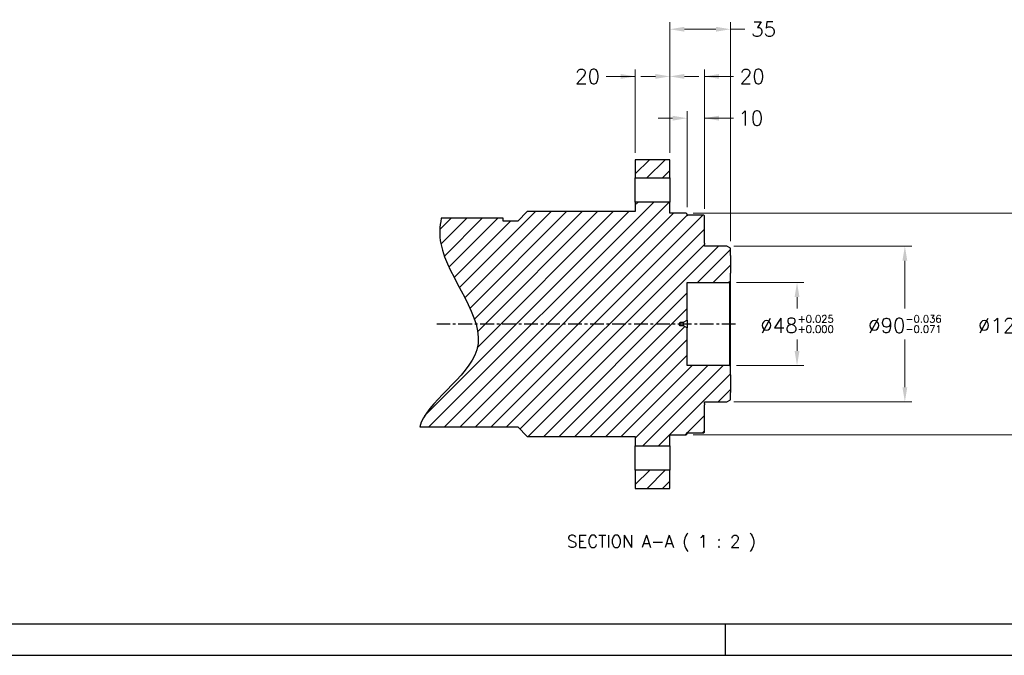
# Model space of a CAD drawing. Extents: x 0 to 1685, y -10 to 1188.
# Tile 2 of 23: x 433 to 1002, y 0 to 367. Entities that reach past the tile are written whole.
import ezdxf

# ---------------------------------------------------------------- set-up
doc = ezdxf.new("R2010")
doc.units = 0
doc.header["$LTSCALE"] = 25.4
doc.linetypes.add('CENTER', pattern=[2, 1.25, -0.25, 0.25, -0.25])
doc.layers.get('0').update_dxf_attribs({"linetype": 'CONTINUOUS'})
doc.layers.get('Defpoints').update_dxf_attribs({"linetype": 'CONTINUOUS'})
doc.layers.add('ATA-CENTER', color=133, linetype='CENTER')
doc.layers.add('ATA-HATCH', color=252, linetype='CONTINUOUS')
doc.layers.add('ATA-DIM', color=252, linetype='CONTINUOUS', lineweight=25)
doc.layers.add('ATA-TEXT', color=7, linetype='CONTINUOUS', lineweight=25)
doc.styles.get("Standard").update_dxf_attribs({"font": 'simplex.shx'})
doc.dimstyles.new('ata_A1', dxfattribs={"dimtxt": 4.2, "dimasz": 4.2, "dimexe": 2, "dimexo": 2, "dimgap": 2, "dimtad": 0, "dimtih": 1, "dimtoh": 1, "dimdec": 6, "dimdsep": 46, "dimtxsty": 'Standard', "dimcen": 0, "dimclrd": 252, "dimclre": 252, "dimclrt": 4, "dimadec": 6, "dimazin": 2, "dimtfac": 1, "dimtdec": 6, "dimtofl": 0, "dimtmove": 0, "dimatfit": 3, "dimfxl": 0, "dimtolj": 1, "dimtzin": 0, "dimlwd": 0, "dimlwe": 0, "dimarcsym": 0})

# ---------------------------------------------------------------- blocks, each defined once
blk = doc.blocks.new('*D13649')
at = {"layer": 'ATA-DIM', "color": 252, "lineweight": 0}
for p, q in [((809.09, 290.52), (809.09, 365.93)), ((844.09, 239.37), (844.09, 365.93)), ((835.69, 361.93), (817.49, 361.93)), ((844.09, 361.93), (852.49, 361.93))]:
    blk.add_line(p, q, dxfattribs=at)
at = {"layer": 'ATA-DIM', "color": 252}
for points in [[(817.49, 363.33), (817.49, 360.53), (809.09, 361.93)], [(835.69, 360.53), (835.69, 363.33), (844.09, 361.93)]]:
    blk.add_solid(points, dxfattribs=at)
at = {"layer": 'Defpoints', "color": 0}
for p in [(809.09, 361.93), (809.09, 286.52), (844.09, 235.37)]:
    blk.add_point(p, dxfattribs=at)
at = {"layer": 'ATA-DIM', "color": 4, "insert": (863.29, 361.93), "char_height": 8.4, "attachment_point": 5}
blk.add_mtext('35', dxfattribs=at)
blk = doc.blocks.new('*D13648')
at = {"layer": 'ATA-DIM', "color": 252, "lineweight": 0}
for p, q in [((822.59, 255.52), (1014.35, 255.52)), ((1010.35, 247.12), (1010.35, 200.42)), ((1010.35, 135.92), (1010.35, 182.62)), ((822.59, 127.52), (1014.35, 127.52))]:
    blk.add_line(p, q, dxfattribs=at)
at = {"layer": 'ATA-DIM', "color": 252}
for points in [[(1011.75, 247.12), (1008.95, 247.12), (1010.35, 255.52)], [(1008.95, 135.92), (1011.75, 135.92), (1010.35, 127.52)]]:
    blk.add_solid(points, dxfattribs=at)
at = {"layer": 'Defpoints', "color": 0}
for p in [(818.59, 255.52), (818.59, 127.52), (1010.35, 127.52)]:
    blk.add_point(p, dxfattribs=at)
at = {"layer": 'ATA-DIM', "color": 4, "insert": (1010.35, 191.52), "char_height": 8.4, "attachment_point": 5}
blk.add_mtext('%%C128{\\H0.5x;\\S+0.04^ +0.00;}', dxfattribs=at)
blk = doc.blocks.new('*D13647')
at = {"layer": 'ATA-DIM', "color": 252, "lineweight": 0}
for p, q in [((846.09, 236.52), (948.98, 236.52)), ((944.98, 228.12), (944.98, 200.42)), ((944.98, 154.92), (944.98, 182.62)), ((846.09, 146.52), (948.98, 146.52))]:
    blk.add_line(p, q, dxfattribs=at)
at = {"layer": 'ATA-DIM', "color": 252}
for points in [[(946.38, 228.12), (943.58, 228.12), (944.98, 236.52)], [(943.58, 154.92), (946.38, 154.92), (944.98, 146.52)]]:
    blk.add_solid(points, dxfattribs=at)
at = {"layer": 'Defpoints', "color": 0}
for p in [(842.09, 236.52), (842.09, 146.52), (944.98, 146.52)]:
    blk.add_point(p, dxfattribs=at)
at = {"layer": 'ATA-DIM', "color": 4, "insert": (944.98, 191.52), "char_height": 8.4, "attachment_point": 5}
blk.add_mtext('%%C90{\\H0.5x;\\S-0.036^ -0.071;}', dxfattribs=at)
blk = doc.blocks.new('*D13646')
at = {"layer": 'ATA-DIM', "color": 252, "lineweight": 0}
for p, q in [((847.59, 215.52), (886.61, 215.52)), ((882.61, 207.12), (882.61, 200.42)), ((882.61, 175.92), (882.61, 182.62)), ((847.59, 167.52), (886.61, 167.52))]:
    blk.add_line(p, q, dxfattribs=at)
at = {"layer": 'ATA-DIM', "color": 252}
for points in [[(884.01, 207.12), (881.21, 207.12), (882.61, 215.52)], [(881.21, 175.92), (884.01, 175.92), (882.61, 167.52)]]:
    blk.add_solid(points, dxfattribs=at)
at = {"layer": 'Defpoints', "color": 0}
for p in [(843.59, 215.52), (843.59, 167.52), (882.61, 167.52)]:
    blk.add_point(p, dxfattribs=at)
at = {"layer": 'ATA-DIM', "color": 4, "insert": (882.61, 191.52), "char_height": 8.4, "attachment_point": 5}
blk.add_mtext('%%C48{\\H0.5x;\\S+0.025^ +0.000;}', dxfattribs=at)
blk = doc.blocks.new('*D13657')
at = {"layer": 'ATA-DIM', "color": 252, "lineweight": 0}
for p, q in [((809.09, 290.52), (809.09, 338.65)), ((829.09, 258.02), (829.09, 338.65)), ((800.69, 334.65), (792.29, 334.65)), ((829.09, 334.65), (845.89, 334.65)), ((837.49, 334.65), (845.89, 334.65))]:
    blk.add_line(p, q, dxfattribs=at)
at = {"layer": 'ATA-DIM', "color": 252}
for points in [[(800.69, 333.25), (800.69, 336.05), (809.09, 334.65)], [(837.49, 336.05), (837.49, 333.25), (829.09, 334.65)]]:
    blk.add_solid(points, dxfattribs=at)
at = {"layer": 'Defpoints', "color": 0}
for p in [(809.09, 334.65), (809.09, 286.52), (829.09, 254.02)]:
    blk.add_point(p, dxfattribs=at)
at = {"layer": 'ATA-DIM', "color": 4, "insert": (856.69, 334.65), "char_height": 8.4, "attachment_point": 5}
blk.add_mtext('20', dxfattribs=at)
blk = doc.blocks.new('*D13653')
at = {"layer": 'ATA-DIM', "color": 252, "lineweight": 0}
for p, q in [((819.09, 259.02), (819.09, 314.52)), ((829.09, 258.02), (829.09, 314.52)), ((810.69, 310.52), (802.29, 310.52)), ((829.09, 310.52), (845.89, 310.52)), ((837.49, 310.52), (845.89, 310.52))]:
    blk.add_line(p, q, dxfattribs=at)
at = {"layer": 'ATA-DIM', "color": 252}
for points in [[(810.69, 309.12), (810.69, 311.92), (819.09, 310.52)], [(837.49, 311.92), (837.49, 309.12), (829.09, 310.52)]]:
    blk.add_solid(points, dxfattribs=at)
at = {"layer": 'Defpoints', "color": 0}
for p in [(819.09, 310.52), (819.09, 255.02), (829.09, 254.02)]:
    blk.add_point(p, dxfattribs=at)
at = {"layer": 'ATA-DIM', "color": 4, "insert": (855.89, 310.52), "char_height": 8.4, "attachment_point": 5}
blk.add_mtext('10', dxfattribs=at)
blk = doc.blocks.new('*D13652')
at = {"layer": 'ATA-DIM', "color": 252, "lineweight": 0}
for p, q in [((789.09, 290.52), (789.09, 338.65)), ((809.09, 290.52), (809.09, 338.65)), ((789.09, 334.65), (772.29, 334.65)), ((780.69, 334.65), (772.29, 334.65)), ((817.49, 334.65), (825.89, 334.65))]:
    blk.add_line(p, q, dxfattribs=at)
at = {"layer": 'ATA-DIM', "color": 252}
for points in [[(780.69, 333.25), (780.69, 336.05), (789.09, 334.65)], [(817.49, 336.05), (817.49, 333.25), (809.09, 334.65)]]:
    blk.add_solid(points, dxfattribs=at)
at = {"layer": 'Defpoints', "color": 0}
for p in [(809.09, 334.65), (789.09, 286.52), (809.09, 286.52)]:
    blk.add_point(p, dxfattribs=at)
at = {"layer": 'ATA-DIM', "color": 4, "insert": (761.48, 334.65), "char_height": 8.4, "attachment_point": 5}
blk.add_mtext('20', dxfattribs=at)
blk = doc.blocks.new('ata-Border-A1-002')
blk.add_line((834, 9), (7, 9))
at = {"color": 253, "ltscale": 0.5}
for p, q in [((420.5, 9), (420.5, 0)), ((0, 0), (841, 0))]:
    blk.add_line(p, q, dxfattribs=at)

msp = doc.modelspace()

# ---------------------------------------------------------------- hatches: boundary and pattern name
at = {"layer": 'ATA-HATCH'}
h = msp.add_hatch(dxfattribs=at)
h.set_pattern_fill('ANSI31', color=256, scale=2)
h.set_pattern_definition([(45, (-1567.588, -3596.052), (-4.490128, 4.490128), [])])
edge = h.paths.add_edge_path()
edge.add_spline(control_points=[(676.9038312, 252.6451838), (675.8713354, 247.8511528), (674.989992, 222.9700324), (722.1342571, 176.8073201), (667.5567405, 146.2600099), (664.4881737, 132.0202838)], knot_values=[27.8880420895, 27.8880420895, 27.8880420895, 27.8880420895, 35.7755741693, 68.202521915, 95.9084680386, 95.9084680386, 95.9084680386, 95.9084680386], degree=3, periodic=0)
edge.add_line((664.4881737, 132.0202838), (721.0876432, 132.0202838))
edge.add_line((721.0876432, 132.0202838), (726.5876432, 126.5202838))
edge.add_line((726.5876432, 126.5202838), (789.0876432, 126.5202838))
edge.add_line((789.0876432, 126.5202838), (789.0876432, 121.0202838))
edge.add_line((789.0876432, 121.0202838), (809.0876432, 121.0202838))
edge.add_line((809.0876432, 121.0202838), (809.0876432, 127.5202838))
edge.add_line((809.0876432, 127.5202838), (818.5876432, 127.5202838))
edge.add_line((818.5876432, 127.5202838), (819.0876432, 128.0202838))
edge.add_line((819.0876432, 128.0202838), (819.0876432, 129.0202838))
edge.add_line((819.0876432, 129.0202838), (819.5876432, 128.5202838))
edge.add_line((819.5876432, 128.5202838), (828.5876432, 128.5202838))
edge.add_line((828.5876432, 128.5202838), (829.0876432, 129.0202838))
edge.add_line((829.0876432, 129.0202838), (829.0876432, 144.7702838))
edge.add_line((829.0876432, 144.7702838), (829.0876432, 145.5199048))
edge.add_line((829.0876432, 145.5199048), (829.0876432, 146.3202838))
edge.add_line((829.0876432, 146.3202838), (829.0876432, 146.5202838))
edge.add_line((829.0876432, 146.5202838), (842.0876432, 146.5202838))
edge.add_line((842.0876432, 146.5202838), (844.0876432, 147.6749843))
edge.add_line((844.0876432, 147.6749843), (844.0876432, 151.9672838))
edge.add_line((844.0876432, 151.9672838), (844.0876432, 162.0732838))
edge.add_line((844.0876432, 162.0732838), (844.0876432, 167.0202838))
edge.add_line((844.0876432, 167.0202838), (843.5876432, 167.5202838))
edge.add_line((843.5876432, 167.5202838), (819.0876432, 167.5202838))
edge.add_line((819.0876432, 167.5202838), (819.0876432, 189.2702838))
edge.add_line((819.0876432, 189.2702838), (816.9225797, 190.5202838))
edge.add_line((816.9225797, 190.5202838), (815.0876432, 190.5202838))
edge.add_line((815.0876432, 190.5202838), (814.4867826, 191.5202838))
edge.add_line((814.4867826, 191.5202838), (815.0876432, 192.5202838))
edge.add_line((815.0876432, 192.5202838), (816.9225797, 192.5202838))
edge.add_line((816.9225797, 192.5202838), (819.0876432, 193.7702838))
edge.add_line((819.0876432, 193.7702838), (819.0876432, 215.5202838))
edge.add_line((819.0876432, 215.5202838), (843.5876432, 215.5202838))
edge.add_line((843.5876432, 215.5202838), (844.0876432, 216.0202838))
edge.add_line((844.0876432, 216.0202838), (844.0876432, 220.9672838))
edge.add_line((844.0876432, 220.9672838), (844.0876432, 231.0732838))
edge.add_line((844.0876432, 231.0732838), (844.0876432, 235.3655832))
edge.add_line((844.0876432, 235.3655832), (842.0876432, 236.5202838))
edge.add_line((842.0876432, 236.5202838), (829.0876432, 236.5202838))
edge.add_line((829.0876432, 236.5202838), (829.0876432, 236.7202838))
edge.add_line((829.0876432, 236.7202838), (829.0876432, 237.5206628))
edge.add_line((829.0876432, 237.5206628), (829.0876432, 238.2702838))
edge.add_line((829.0876432, 238.2702838), (829.0876432, 254.0202838))
edge.add_line((829.0876432, 254.0202838), (828.5876432, 254.5202838))
edge.add_line((828.5876432, 254.5202838), (819.5876432, 254.5202838))
edge.add_line((819.5876432, 254.5202838), (819.0876432, 254.0202838))
edge.add_line((819.0876432, 254.0202838), (819.0876432, 255.0202838))
edge.add_line((819.0876432, 255.0202838), (818.5876432, 255.5202838))
edge.add_line((818.5876432, 255.5202838), (809.0876432, 255.5202838))
edge.add_line((809.0876432, 255.5202838), (809.0876432, 262.0202838))
edge.add_line((809.0876432, 262.0202838), (789.0876432, 262.0202838))
edge.add_line((789.0876432, 262.0202838), (789.0876432, 256.5202838))
edge.add_line((789.0876432, 256.5202838), (726.5876432, 256.5202838))
edge.add_line((726.5876432, 256.5202838), (721.0876432, 251.0202838))
edge.add_line((721.0876432, 251.0202838), (712.6076746, 251.0202838))
edge.add_line((712.6076746, 251.0202838), (712.6076746, 252.6451838))
edge.add_line((712.6076746, 252.6451838), (676.9038312, 252.6451838))
h.paths.add_polyline_path([(809.0876432, 276.0202838), (809.0876432, 286.5202838), (789.0876432, 286.5202838), (789.0876432, 276.0202838)])
h.paths.add_polyline_path([(789.0876432, 107.0202838), (789.0876432, 96.5202838), (809.0876432, 96.5202838), (809.0876432, 107.0202838)])

# ---------------------------------------------------------------- linework, layer by layer
for p, q in [((789.0876432, 286.5202838), (789.0876432, 276.0202838)), ((809.0876432, 286.5202838), (789.0876432, 286.5202838)), ((809.0876432, 276.0202838), (809.0876432, 286.5202838)), ((789.0876432, 262.0202838), (789.0876432, 276.0202838)), ((789.0876432, 276.0202838), (809.0876432, 276.0202838)), ((809.0876432, 276.0202838), (809.0876432, 262.0202838)), ((789.0876432, 262.0202838), (789.0876432, 256.5202838)), ((809.0876432, 262.0202838), (789.0876432, 262.0202838)), ((809.0876432, 255.5202838), (809.0876432, 262.0202838)), ((726.5876432, 256.5202838), (721.0876432, 251.0202838)), ((789.0876432, 256.5202838), (726.5876432, 256.5202838)), ((712.6076746, 252.6451838), (676.9038312, 252.6451838)), ((712.6076746, 251.0202838), (712.6076746, 252.6451838)), ((721.0876432, 251.0202838), (712.6076746, 251.0202838)), ((818.5876432, 255.5202838), (809.0876432, 255.5202838)), ((819.0876432, 255.0202838), (818.5876432, 255.5202838)), ((819.0876432, 254.0202838), (819.0876432, 255.0202838)), ((819.5876432, 254.5202838), (819.0876432, 254.0202838)), ((828.5876432, 254.5202838), (819.5876432, 254.5202838)), ((829.0876432, 254.0202838), (828.5876432, 254.5202838)), ((829.0876432, 238.2702838), (829.0876432, 254.0202838)), ((829.0876432, 238.2702838), (829.0876432, 237.5206628)), ((829.0876432, 236.7202838), (829.0876432, 237.5206628)), ((829.0876432, 236.5202838), (829.0876432, 236.7202838)), ((842.0876432, 236.5202838), (829.0876432, 236.5202838)), ((844.0876432, 235.3655832), (842.0876432, 236.5202838)), ((844.0876432, 231.0732838), (844.0876432, 235.3655832)), ((844.0876432, 231.0732838), (844.0876432, 220.9672838)), ((844.0876432, 216.0202838), (844.0876432, 220.9672838)), ((819.0876432, 215.5202838), (843.5876432, 215.5202838)), ((819.0876432, 193.7702838), (819.0876432, 215.5202838)), ((843.5876432, 215.5202838), (844.0876432, 216.0202838)), ((843.5876432, 215.5202838), (843.5876432, 167.5202838)), ((844.0876432, 167.0202838), (844.0876432, 216.0202838)), ((816.9225797, 192.5202838), (819.0876432, 193.7702838)), ((819.0876432, 193.7702838), (819.0876432, 189.2702838)), ((814.4867826, 191.5202838), (815.0876432, 192.5202838)), ((815.0876432, 190.5202838), (814.4867826, 191.5202838)), ((815.0876432, 190.5202838), (815.0876432, 192.5202838)), ((815.0876432, 192.5202838), (816.9225797, 192.5202838)), ((816.9225797, 190.5202838), (815.0876432, 190.5202838)), ((816.9225797, 190.5202838), (816.9225797, 192.5202838)), ((819.0876432, 189.2702838), (816.9225797, 190.5202838)), ((819.0876432, 167.5202838), (819.0876432, 189.2702838)), ((843.5876432, 167.5202838), (819.0876432, 167.5202838)), ((844.0876432, 167.0202838), (843.5876432, 167.5202838)), ((844.0876432, 162.0732838), (844.0876432, 167.0202838)), ((844.0876432, 162.0732838), (844.0876432, 151.9672838)), ((844.0876432, 147.6749843), (844.0876432, 151.9672838)), ((829.0876432, 146.3202838), (829.0876432, 146.5202838)), ((829.0876432, 146.5202838), (842.0876432, 146.5202838)), ((829.0876432, 145.5199048), (829.0876432, 146.3202838)), ((829.0876432, 145.5199048), (829.0876432, 144.7702838)), ((829.0876432, 129.0202838), (829.0876432, 144.7702838)), ((842.0876432, 146.5202838), (844.0876432, 147.6749843)), ((664.4881737, 132.0202838), (721.0876432, 132.0202838)), ((721.0876432, 132.0202838), (726.5876432, 126.5202838)), ((726.5876432, 126.5202838), (789.0876432, 126.5202838)), ((789.0876432, 126.5202838), (789.0876432, 121.0202838)), ((809.0876432, 127.5202838), (818.5876432, 127.5202838)), ((809.0876432, 121.0202838), (809.0876432, 127.5202838)), ((818.5876432, 127.5202838), (819.0876432, 128.0202838)), ((819.0876432, 129.0202838), (819.5876432, 128.5202838)), ((819.0876432, 128.0202838), (819.0876432, 129.0202838)), ((819.5876432, 128.5202838), (828.5876432, 128.5202838)), ((828.5876432, 128.5202838), (829.0876432, 129.0202838)), ((789.0876432, 107.0202838), (789.0876432, 121.0202838)), ((789.0876432, 121.0202838), (809.0876432, 121.0202838)), ((809.0876432, 121.0202838), (809.0876432, 107.0202838)), ((789.0876432, 107.0202838), (789.0876432, 96.5202838)), ((809.0876432, 107.0202838), (789.0876432, 107.0202838)), ((809.0876432, 96.5202838), (809.0876432, 107.0202838)), ((789.0876432, 96.5202838), (809.0876432, 96.5202838))]:
    msp.add_line(p, q)
msp.add_open_spline([(676.9038312, 252.6451838), (675.8713354, 247.8511528), (674.989992, 222.9700324), (722.1342571, 176.8073201), (667.5567405, 146.2600099), (664.4881737, 132.0202838)], degree=3, knots=[27.8880420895, 27.8880420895, 27.8880420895, 27.8880420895, 35.7755741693, 68.202521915, 95.9084680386, 95.9084680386, 95.9084680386, 95.9084680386])
at = {"layer": 'ATA-CENTER', "ltscale": 0.25}
msp.add_line((847.0876432, 191.5202838), (674.3206874, 191.5202838), dxfattribs=at)

# ---------------------------------------------------------------- block references
at = {"xscale": 2, "yscale": 2, "zscale": 2}
msp.add_blockref('ata-Border-A1-002', (0, 0), dxfattribs=at)

# ---------------------------------------------------------------- texts
at = {"layer": 'ATA-TEXT', "color": 7, "insert": (749.6214065, 60.0238399), "char_height": 6.999999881, "attachment_point": 7}
msp.add_mtext('SECTION A-A ( 1 : 2 )', dxfattribs=at)

# ---------------------------------------------------------------- dimensions: what is measured, and where the dimension line sits
at = {"layer": 'ATA-DIM'}
for base, p1, p2, picture, middle in [((809.0876432, 361.9337677), (844.0876432, 235.3655832), (809.0876432, 286.5202838), '*D13649', (863.2916432, 361.9337677)), ((809.0876432, 334.6519862), (789.0876432, 286.5202838), (809.0876432, 286.5202838), '*D13652', (761.4836432, 334.6519862)), ((809.0876432, 334.6519862), (829.0876432, 254.0202838), (809.0876432, 286.5202838), '*D13657', (856.6916432, 334.6519862)), ((819.0876432, 310.5202858), (829.0876432, 254.0202838), (819.0876432, 255.0202838), '*D13653', (855.8936432, 310.5202858))]:
    dim = msp.add_linear_dim(base=base, p1=p1, p2=p2, dimstyle='ata_A1', override={"dimscale": 2, "dimtp": 0.1, "dimtm": 0.1, "dimtfac": 0.71, "dimtdec": 2, "dimtolj": 0, "dimtzin": 8}, dxfattribs=at)
    dim.commit()
    dim.dimension.update_dxf_attribs({"geometry": picture, "text_midpoint": middle, "dimtype": 160})
for base, p1, p2, text, picture, middle in [((1010.3482765, 127.5202838), (818.5876432, 255.5202838), (818.5876432, 127.5202838), '%%C<>{\\H0.5x;\\S+0.04^ +0.00;}', '*D13648', (1010.3482765, 191.5202838)), ((944.9785019, 146.5202838), (842.0876432, 236.5202838), (842.0876432, 146.5202838), '%%C<>{\\H0.5x;\\S-0.036^ -0.071;}', '*D13647', (944.9785019, 191.5202838)), ((882.6086004, 167.5202838), (843.5876432, 215.5202838), (843.5876432, 167.5202838), '%%C<>{\\H0.5x;\\S+0.025^ +0.000;}', '*D13646', (882.6086004, 191.5202838))]:
    dim = msp.add_linear_dim(base=base, p1=p1, p2=p2, angle=90, text=text, dimstyle='ata_A1', override={"dimscale": 2, "dimtp": 0.1, "dimtm": 0.1, "dimtfac": 0.71, "dimtdec": 2, "dimtolj": 0, "dimtzin": 8}, dxfattribs=at)
    dim.commit()
    dim.dimension.update_dxf_attribs({"geometry": picture, "text_midpoint": middle, "dimtype": 160})

doc.saveas('drawing.dxf')
